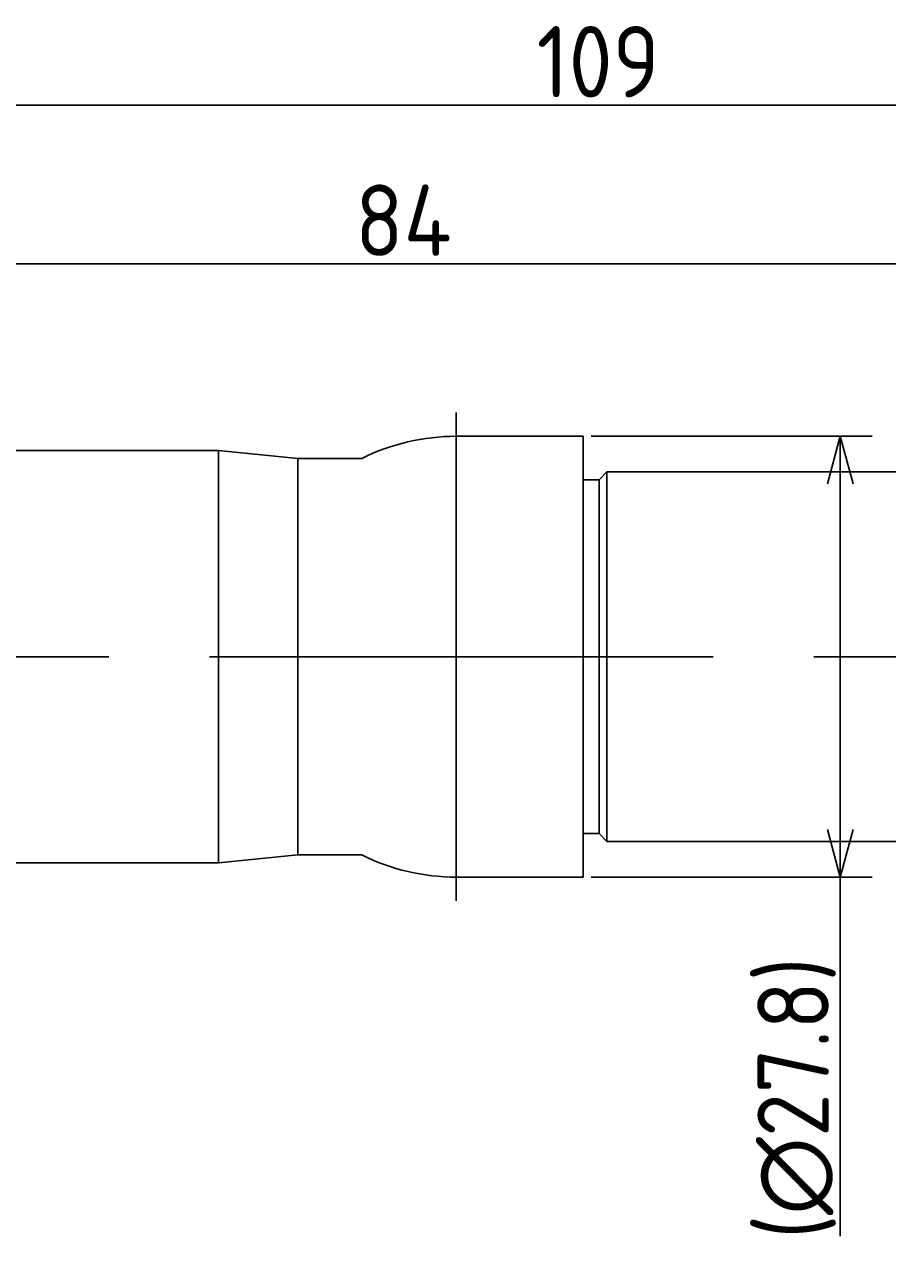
# Model space of a CAD drawing. Extents: x 106 to 339, y 156 to 309.
# Tile 3 of 7: x 185 to 239, y 231 to 309. Entities that reach past the tile are written whole.
import ezdxf

# ---------------------------------------------------------------- set-up
doc = ezdxf.new("R2010")
doc.units = 0
doc.linetypes.add('CENTER', pattern=[50.8, 31.75, -6.35, 6.35, -6.35])
doc.layers.get('0').update_dxf_attribs({"linetype": 'CONTINUOUS'})
doc.layers.get('DEFPOINTS').update_dxf_attribs({"linetype": 'CONTINUOUS'})
for name, color, linetype in [('18-0-CON', 3, 'CONTINUOUS'), ('18-2-CEN', 1, 'CENTER'), ('35-0-CON', 7, 'CONTINUOUS')]:
    doc.layers.add(name, color=color, linetype=linetype)
doc.layers.get('0').off()
doc.styles.add('DIMENSION', font='isocp.shx', dxfattribs={"bigfont": 'bigfont.shx'})
doc.dimstyles.get("Standard").update_dxf_attribs({"dimtxt": 0.18, "dimasz": 0.18, "dimexe": 0.18, "dimexo": 0.0625, "dimgap": 0.09, "dimtad": 0, "dimtih": 1, "dimtoh": 1, "dimzin": 0, "dimcen": 0.09, "dimazin": 3, "dimtfac": 1, "dimtofl": 0, "dimtmove": 0, "dimatfit": 3})

# ---------------------------------------------------------------- blocks, each defined once
blk = doc.blocks.new('_OPEN30')
at = {"color": 0, "linetype": 'BYBLOCK'}
for p, q in [((-1, 0.268), (0, 0)), ((0, 0), (-1, -0.268)), ((0, 0), (-1, 0))]:
    blk.add_line(p, q, dxfattribs=at)
blk = doc.blocks.new('*U293')
at = {"layer": '18-0-CON', "color": 161, "style": 'DIMENSION'}
blk.add_text('84', height=4.5, dxfattribs=at).set_placement((205.569, 294.676))
blk = doc.blocks.new('*D292')
at = {"layer": '18-0-CON', "color": 161}
for p, q in [((166.944, 281.908), (166.944, 296.176)), ((250.944, 284.908), (250.944, 296.176)), ((169.944, 294.176), (247.944, 294.176))]:
    blk.add_line(p, q, dxfattribs=at)
at = {"layer": 'DEFPOINTS', "color": 0}
for p in [(250.944, 294.176), (250.944, 284.408), (166.944, 281.408)]:
    blk.add_point(p, dxfattribs=at)
blk.add_blockref('*U293', (0, 0))
at = {"layer": '18-0-CON', "color": 161, "xscale": 3.000000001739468, "yscale": 3.000000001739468, "zscale": 3.000000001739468, "rotation": 180}
blk.add_blockref('_OPEN30', (166.944, 294.176), dxfattribs=at)
at = {"layer": '18-0-CON', "color": 161, "xscale": 3.000000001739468, "yscale": 3.000000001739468, "zscale": 3.000000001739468}
blk.add_blockref('_OPEN30', (250.944, 294.176), dxfattribs=at)
blk = doc.blocks.new('*U299')
at = {"layer": '18-0-CON', "color": 161, "style": 'DIMENSION'}
blk.add_text('109', height=4.5, dxfattribs=at).set_placement((217.008, 304.676))
blk = doc.blocks.new('*D298')
at = {"layer": '18-0-CON', "color": 161}
for p, q in [((166.944, 281.908), (166.944, 306.176)), ((275.944, 277.908), (275.944, 306.176)), ((272.944, 304.176), (169.944, 304.176))]:
    blk.add_line(p, q, dxfattribs=at)
at = {"layer": 'DEFPOINTS', "color": 0}
for p in [(166.944, 304.176), (166.944, 281.408), (275.944, 277.408)]:
    blk.add_point(p, dxfattribs=at)
blk.add_blockref('*U299', (0, 0))
at = {"layer": '18-0-CON', "color": 161, "xscale": 3.000000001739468, "yscale": 3.000000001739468, "zscale": 3.000000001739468, "rotation": 180}
blk.add_blockref('_OPEN30', (166.944, 304.176), dxfattribs=at)
at = {"layer": '18-0-CON', "color": 161, "xscale": 3.000000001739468, "yscale": 3.000000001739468, "zscale": 3.000000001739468}
blk.add_blockref('_OPEN30', (275.944, 304.176), dxfattribs=at)
blk = doc.blocks.new('*U307')
at = {"layer": '18-0-CON', "color": 161, "style": 'DIMENSION'}
blk.add_text('(∅27.8)', height=4.5, rotation=90, dxfattribs=at).set_placement((235.432, 232.689))
blk = doc.blocks.new('*D306')
at = {"layer": '18-0-CON', "color": 161}
for p, q in [((220.444, 283.308), (238.157, 283.308)), ((236.157, 280.308), (236.157, 258.508)), ((220.444, 255.508), (238.157, 255.508)), ((236.157, 255.508), (236.157, 232.866))]:
    blk.add_line(p, q, dxfattribs=at)
at = {"layer": 'DEFPOINTS', "color": 0}
for p in [(219.944, 283.308), (219.944, 255.508), (236.157, 255.508)]:
    blk.add_point(p, dxfattribs=at)
blk.add_blockref('*U307', (0, 0))
at = {"layer": '18-0-CON', "color": 161, "xscale": 3.000000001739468, "yscale": 3.000000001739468, "zscale": 3.000000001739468}
for p, rotation in [((236.157, 283.308), 90), ((236.157, 255.508), 270)]:
    blk.add_blockref('_OPEN30', p, dxfattribs=dict(at, rotation=rotation))
blk = doc.blocks.new('*U309')
at = {"layer": '18-0-CON', "color": 161, "style": 'DIMENSION'}
blk.add_text('30', height=4.5, dxfattribs=at).set_placement((178.792, 158.826))
blk = doc.blocks.new('*D308')
at = {"layer": '18-0-CON', "color": 161}
for p, q in [((166.944, 256.908), (166.944, 156.326)), ((196.944, 183.672), (196.944, 156.326)), ((169.944, 158.326), (193.944, 158.326))]:
    blk.add_line(p, q, dxfattribs=at)
at = {"layer": 'DEFPOINTS', "color": 0}
for p in [(166.944, 257.408), (196.944, 184.172), (196.944, 158.326)]:
    blk.add_point(p, dxfattribs=at)
blk.add_blockref('*U309', (0, 0))
at = {"layer": '18-0-CON', "color": 161, "xscale": 3.000000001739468, "yscale": 3.000000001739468, "zscale": 3.000000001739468, "rotation": 180}
blk.add_blockref('_OPEN30', (166.944, 158.326), dxfattribs=at)
at = {"layer": '18-0-CON', "color": 161, "xscale": 3.000000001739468, "yscale": 3.000000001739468, "zscale": 3.000000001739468}
blk.add_blockref('_OPEN30', (196.944, 158.326), dxfattribs=at)

msp = doc.modelspace()

# ---------------------------------------------------------------- linework, layer by layer
at = {"layer": '18-2-CEN'}
for p, q in [((211.944, 284.806), (211.944, 254.011)), ((278.944, 269.408), (165.944, 269.408))]:
    msp.add_line(p, q, dxfattribs=at)
at = {"layer": '35-0-CON'}
for p, q in [((211.944, 283.308), (219.944, 283.308)), ((219.944, 255.508), (219.944, 283.308)), ((168.944, 282.408), (196.944, 282.408)), ((196.944, 282.408), (201.944, 281.908)), ((196.944, 282.408), (196.944, 256.408)), ((201.944, 281.908), (205.981, 281.908)), ((201.944, 256.908), (201.944, 281.908)), ((219.944, 280.558), (220.944, 280.558)), ((220.944, 280.558), (221.444, 281.058)), ((220.944, 280.558), (220.944, 258.258)), ((221.444, 281.058), (250.944, 281.058)), ((221.444, 257.758), (221.444, 281.058)), ((219.944, 258.258), (220.944, 258.258)), ((220.944, 258.258), (221.444, 257.758)), ((221.444, 257.758), (250.944, 257.758)), ((168.944, 256.408), (196.944, 256.408)), ((196.944, 256.408), (201.944, 256.908)), ((201.944, 256.908), (205.981, 256.908)), ((211.944, 255.508), (219.944, 255.508))]:
    msp.add_line(p, q, dxfattribs=at)
for centre, start, end in [((211.944, 269.908), 90, 116.42439), ((211.944, 268.908), 243.57561, 270)]:
    msp.add_arc(centre, 13.4, start, end, dxfattribs=at)

# ---------------------------------------------------------------- dimensions: what is measured, and where the dimension line sits
at = {"layer": '18-0-CON'}
for base, p1, p2, override, picture, middle in [((166.944, 304.176), (275.944, 277.408), (166.944, 281.408), {"dimscale": 1}, '*D298', (221.444, 306.926)), ((250.944, 294.176), (166.944, 281.408), (250.944, 284.408), {"dimscale": 1}, '*D292', (208.944, 296.926)), ((196.944, 158.326), (166.944, 257.408), (196.944, 184.172), {"dimscale": 1, "dimpost": ''}, '*D308', (181.944, 161.076))]:
    dim = msp.add_linear_dim(base=base, p1=p1, p2=p2, dimstyle='Standard', override=override, dxfattribs=at)
    dim.commit()
    dim.dimension.update_dxf_attribs({"geometry": picture, "text_midpoint": middle})
dim = msp.add_linear_dim(base=(236.157, 255.508), p1=(219.944, 283.308), p2=(219.944, 255.508), angle=90, dimstyle='Standard', override={"dimscale": 1, "dimpost": '(%%c<>)'}, dxfattribs=at)
dim.commit()
dim.dimension.update_dxf_attribs({"geometry": '*D306', "text_midpoint": (236.157, 241.914), "dimtype": 128})

doc.saveas('drawing.dxf')
